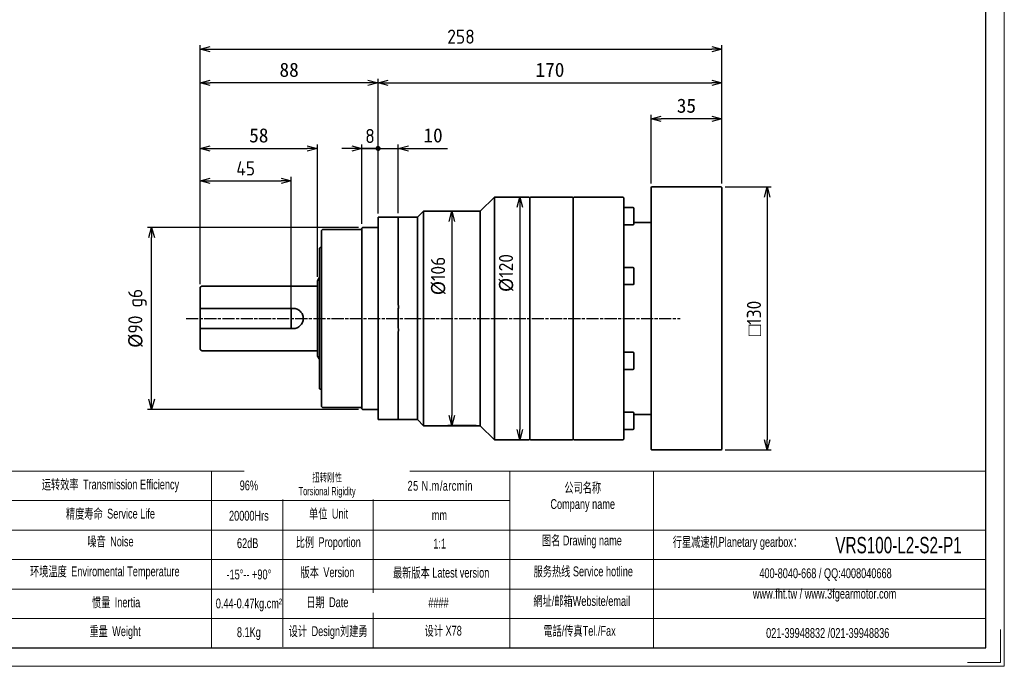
# Model space of a CAD drawing. Header units: millimetres. Extents: x 0 to 765, y 0 to 541.
# Tile 2 of 3: x 278 to 765, y 0 to 320. Entities that reach past the tile are written whole.
import ezdxf

# ---------------------------------------------------------------- set-up
doc = ezdxf.new("R2010")
doc.units = ezdxf.units.MM
doc.linetypes.add('AM_ISO08W050x2', pattern=[9, 6, -0.75, 1.5, -0.75])
for name, color, linetype, lineweight in [('AM_1', 131, 'Continuous', 35), ('AM_5', 3, 'Continuous', 25), ('AM_7', 4, 'AM_ISO08W050x2', 25), ('SLD-0', 7, 'Continuous', 18), ('图框_外框线', 7, 'Continuous', 18)]:
    doc.layers.add(name, color=color, linetype=linetype, lineweight=lineweight)
doc.styles.add('标准', font='arial.ttf', dxfattribs={"width": 0.667})
doc.dimstyles.new('AM_JIS$0', dxfattribs={"dimscale": 2, "dimtxt": 3.5, "dimasz": 2.5, "dimexe": 1, "dimexo": 1, "dimgap": 1.5, "dimtad": 3, "dimdec": 3, "dimdsep": 46, "dimtxsty": 'Standard', "dimblk": 'OPEN30', "dimcen": 0, "dimclrd": 256, "dimclre": 256, "dimclrt": 2, "dimadec": 3, "dimazin": 2, "dimtp": 0.1, "dimtm": 0.1, "dimtfac": 0.71, "dimtdec": 3, "dimtmove": 0, "dimatfit": 3, "dimldrblk": 'OPEN30', "dimfxl": 1, "dimlwd": -1, "dimlwe": -1, "dimarcsym": 1})

# ---------------------------------------------------------------- blocks, each defined once
blk = doc.blocks.new('_Open30')
at = {"color": 0, "linetype": 'ByBlock', "lineweight": -2}
for p, q in [((-1, 0.268), (0, 0)), ((0, 0), (-1, -0.268)), ((0, 0), (-1, 0))]:
    blk.add_line(p, q, dxfattribs=at)
blk = doc.blocks.new('*D58')
at = {"layer": 'AM_5', "linetype": 'ByBlock'}
for p, q in [((366.88, 188.92), (366.88, 307.11)), ((624.88, 238.65), (624.88, 307.11)), ((371.88, 305.11), (619.88, 305.11))]:
    blk.add_line(p, q, dxfattribs=at)
at = {"layer": 'Defpoints', "color": 0}
for p in [(624.88, 305.11), (624.88, 236.65), (366.88, 186.92)]:
    blk.add_point(p, dxfattribs=at)
at = {"layer": 'AM_5', "xscale": 5, "yscale": 5, "zscale": 5, "rotation": 180}
blk.add_blockref('_Open30', (366.88, 305.11), dxfattribs=at)
at = {"layer": 'AM_5', "xscale": 5, "yscale": 5, "zscale": 5}
blk.add_blockref('_Open30', (624.88, 305.11), dxfattribs=at)
at = {"layer": 'AM_5', "color": 2, "insert": (495.88, 311.26), "char_height": 7, "attachment_point": 5}
blk.add_mtext('{\\Fisocp,extfont2|c134;{\\Fisocp,extfont2|c134;258}}', dxfattribs=at)
blk = doc.blocks.new('*D63')
at = {"layer": 'AM_5', "linetype": 'ByBlock'}
for p, q in [((626.58, 236.95), (649.28, 236.95)), ((647.28, 231.95), (647.28, 111.95)), ((626.58, 106.95), (649.28, 106.95))]:
    blk.add_line(p, q, dxfattribs=at)
at = {"layer": 'Defpoints', "color": 0}
for p in [(624.58, 236.95), (624.58, 106.95), (647.28, 106.95)]:
    blk.add_point(p, dxfattribs=at)
at = {"layer": 'AM_5', "xscale": 5, "yscale": 5, "zscale": 5}
for p, rotation in [((647.28, 236.95), 90), ((647.28, 106.95), 270)]:
    blk.add_blockref('_Open30', p, dxfattribs=dict(at, rotation=rotation))
at = {"layer": 'AM_5', "color": 2, "insert": (640.78, 171.95), "char_height": 7, "attachment_point": 5, "rotation": 90}
blk.add_mtext('{\\Famgdt|c128;o\\Fisocp,extfont2|c134;{\\Fisocp,extfont2|c134;130}}', dxfattribs=at)
blk = doc.blocks.new('GENDOT')
blk.add_line((0, 0), (-1, 0))
blk.add_lwpolyline([(-0.125, 0, 0.25, 0.25, 1), (0.125, 0, 0.25, 0.25, 1)], format="xyseb", close=True)
blk = doc.blocks.new('*D64')
at = {"layer": 'AM_5', "linetype": 'ByBlock'}
for p, q in [((441.88, 255.98), (436.88, 255.98)), ((446.88, 218.68), (446.88, 257.98)), ((446.88, 255.98), (454.88, 255.98)), ((454.88, 223.88), (454.88, 257.98)), ((459.88, 255.98), (464.88, 255.98))]:
    blk.add_line(p, q, dxfattribs=at)
at = {"layer": 'Defpoints', "color": 0}
for p in [(454.88, 255.98), (454.88, 221.88), (446.88, 216.68)]:
    blk.add_point(p, dxfattribs=at)
at = {"layer": 'AM_5', "xscale": 5, "yscale": 5, "zscale": 5}
blk.add_blockref('_Open30', (446.88, 255.98), dxfattribs=at)
at = {"layer": 'AM_5', "xscale": 5, "yscale": 5, "zscale": 5, "rotation": 180}
blk.add_blockref('GENDOT', (454.88, 255.98), dxfattribs=at)
at = {"layer": 'AM_5', "color": 2, "insert": (450.88, 262.13), "char_height": 7, "attachment_point": 5}
blk.add_mtext('{\\Fisocp,extfont2|c134;{\\Fisocp,extfont2|c134;8}}', dxfattribs=at)
blk = doc.blocks.new('*D65')
at = {"layer": 'AM_5', "linetype": 'ByBlock'}
for p, q in [((449.88, 255.98), (444.88, 255.98)), ((454.88, 223.88), (454.88, 257.98)), ((454.88, 255.98), (464.88, 255.98)), ((464.88, 223.98), (464.88, 257.98)), ((469.88, 255.98), (489.25, 255.98))]:
    blk.add_line(p, q, dxfattribs=at)
at = {"layer": 'Defpoints', "color": 0}
for p in [(464.88, 255.98), (454.88, 221.88), (464.88, 221.98)]:
    blk.add_point(p, dxfattribs=at)
at = {"layer": 'AM_5', "xscale": 5, "yscale": 5, "zscale": 5}
blk.add_blockref('GENDOT', (454.88, 255.98), dxfattribs=at)
at = {"layer": 'AM_5', "xscale": 5, "yscale": 5, "zscale": 5, "rotation": 180}
blk.add_blockref('_Open30', (464.88, 255.98), dxfattribs=at)
at = {"layer": 'AM_5', "color": 2, "insert": (482.06, 262.4), "char_height": 7, "attachment_point": 5}
blk.add_mtext('10', dxfattribs=at)
blk = doc.blocks.new('*D66')
at = {"layer": 'AM_5', "linetype": 'ByBlock'}
for p, q in [((366.88, 188.92), (366.88, 290.4)), ((449.88, 288.4), (371.88, 288.4)), ((454.88, 223.88), (454.88, 290.4))]:
    blk.add_line(p, q, dxfattribs=at)
at = {"layer": 'Defpoints', "color": 0}
for p in [(366.88, 288.4), (454.88, 221.88), (366.88, 186.92)]:
    blk.add_point(p, dxfattribs=at)
at = {"layer": 'AM_5', "xscale": 5, "yscale": 5, "zscale": 5, "rotation": 180}
blk.add_blockref('_Open30', (366.88, 288.4), dxfattribs=at)
at = {"layer": 'AM_5', "xscale": 5, "yscale": 5, "zscale": 5}
blk.add_blockref('_Open30', (454.88, 288.4), dxfattribs=at)
at = {"layer": 'AM_5', "color": 2, "insert": (410.88, 294.82), "char_height": 7, "attachment_point": 5}
blk.add_mtext('88', dxfattribs=at)
blk = doc.blocks.new('*D67')
at = {"layer": 'AM_5', "linetype": 'ByBlock'}
for p, q in [((366.88, 188.92), (366.88, 241.98)), ((371.88, 239.98), (406.88, 239.98)), ((411.88, 173.98), (411.88, 241.98))]:
    blk.add_line(p, q, dxfattribs=at)
at = {"layer": 'Defpoints', "color": 0}
for p in [(411.88, 239.98), (366.88, 186.92), (411.88, 171.98)]:
    blk.add_point(p, dxfattribs=at)
at = {"layer": 'AM_5', "xscale": 5, "yscale": 5, "zscale": 5, "rotation": 180}
blk.add_blockref('_Open30', (366.88, 239.98), dxfattribs=at)
at = {"layer": 'AM_5', "xscale": 5, "yscale": 5, "zscale": 5}
blk.add_blockref('_Open30', (411.88, 239.98), dxfattribs=at)
at = {"layer": 'AM_5', "color": 2, "insert": (389.38, 246.13), "char_height": 7, "attachment_point": 5}
blk.add_mtext('{\\Fisocp,extfont2|c134;{\\Fisocp,extfont2|c134;45}}', dxfattribs=at)
blk = doc.blocks.new('*D68')
at = {"layer": 'AM_5', "linetype": 'ByBlock'}
for p, q in [((366.88, 188.92), (366.88, 257.98)), ((371.88, 255.98), (419.88, 255.98)), ((424.88, 192.59), (424.88, 257.98))]:
    blk.add_line(p, q, dxfattribs=at)
at = {"layer": 'Defpoints', "color": 0}
for p in [(424.88, 255.98), (424.88, 190.59), (366.88, 186.92)]:
    blk.add_point(p, dxfattribs=at)
at = {"layer": 'AM_5', "xscale": 5, "yscale": 5, "zscale": 5, "rotation": 180}
blk.add_blockref('_Open30', (366.88, 255.98), dxfattribs=at)
at = {"layer": 'AM_5', "xscale": 5, "yscale": 5, "zscale": 5}
blk.add_blockref('_Open30', (424.88, 255.98), dxfattribs=at)
at = {"layer": 'AM_5', "color": 2, "insert": (395.88, 262.4), "char_height": 7, "attachment_point": 5}
blk.add_mtext('58', dxfattribs=at)
blk = doc.blocks.new('*D72')
at = {"layer": 'AM_5', "linetype": 'ByBlock'}
for p, q in [((445.18, 216.98), (340.88, 216.98)), ((342.88, 131.98), (342.88, 211.98)), ((445.18, 126.98), (340.88, 126.98))]:
    blk.add_line(p, q, dxfattribs=at)
at = {"layer": 'Defpoints', "color": 0}
for p in [(342.88, 216.98), (447.18, 216.98), (447.18, 126.98)]:
    blk.add_point(p, dxfattribs=at)
at = {"layer": 'AM_5', "xscale": 5, "yscale": 5, "zscale": 5}
for p, rotation in [((342.88, 216.98), 90), ((342.88, 126.98), 270)]:
    blk.add_blockref('_Open30', p, dxfattribs=dict(at, rotation=rotation))
at = {"layer": 'AM_5', "color": 2, "insert": (335.85, 171.98), "char_height": 7, "attachment_point": 5, "rotation": 90}
blk.add_mtext('%%C{\\Fisocp,extfont2|c134;{\\Fisocp,extfont2|c134;90}{}{\\C2; g6}{{}}}', dxfattribs=at)
blk = doc.blocks.new('*D73')
at = {"layer": 'AM_5', "linetype": 'ByBlock'}
for p, q in [((522.99, 231.98), (522.99, 231.98)), ((524.99, 226.98), (524.99, 116.98)), ((522.99, 111.98), (522.99, 111.98))]:
    blk.add_line(p, q, dxfattribs=at)
at = {"layer": 'Defpoints', "color": 0}
for p in [(524.99, 231.98), (524.99, 111.98), (524.99, 111.98)]:
    blk.add_point(p, dxfattribs=at)
at = {"layer": 'AM_5', "xscale": 5, "yscale": 5, "zscale": 5}
for p, rotation in [((524.99, 231.98), 90), ((524.99, 111.98), 270)]:
    blk.add_blockref('_Open30', p, dxfattribs=dict(at, rotation=rotation))
at = {"layer": 'AM_5', "color": 2, "insert": (518.31, 194.39), "char_height": 7, "attachment_point": 5, "rotation": 90}
blk.add_mtext('%%C{\\Fisocp,extfont2|c134;{\\Fisocp,extfont2|c134;120}}', dxfattribs=at)
blk = doc.blocks.new('*D74')
at = {"layer": 'AM_5', "linetype": 'ByBlock'}
for p, q in [((489.38, 224.95), (489.38, 224.95)), ((491.38, 219.95), (491.38, 123.95)), ((503.38, 118.95), (489.38, 118.95))]:
    blk.add_line(p, q, dxfattribs=at)
at = {"layer": 'Defpoints', "color": 0}
for p in [(491.38, 224.95), (491.38, 118.95), (505.38, 118.95)]:
    blk.add_point(p, dxfattribs=at)
at = {"layer": 'AM_5', "xscale": 5, "yscale": 5, "zscale": 5}
for p, rotation in [((491.38, 224.95), 90), ((491.38, 118.95), 270)]:
    blk.add_blockref('_Open30', p, dxfattribs=dict(at, rotation=rotation))
at = {"layer": 'AM_5', "color": 2, "insert": (484.7, 192.95), "char_height": 7, "attachment_point": 5, "rotation": 90}
blk.add_mtext('%%C{\\Fisocp,extfont2|c134;{\\Fisocp,extfont2|c134;106}}', dxfattribs=at)
blk = doc.blocks.new('*D76')
at = {"layer": 'AM_5', "linetype": 'ByBlock'}
for p, q in [((589.88, 238.65), (589.88, 272.65)), ((619.88, 270.65), (594.88, 270.65)), ((624.88, 238.65), (624.88, 272.65))]:
    blk.add_line(p, q, dxfattribs=at)
at = {"layer": 'Defpoints', "color": 0}
for p in [(589.88, 270.65), (589.88, 236.65), (624.88, 236.65)]:
    blk.add_point(p, dxfattribs=at)
at = {"layer": 'AM_5', "xscale": 5, "yscale": 5, "zscale": 5, "rotation": 180}
blk.add_blockref('_Open30', (589.88, 270.65), dxfattribs=at)
at = {"layer": 'AM_5', "xscale": 5, "yscale": 5, "zscale": 5}
blk.add_blockref('_Open30', (624.88, 270.65), dxfattribs=at)
at = {"layer": 'AM_5', "color": 2, "insert": (607.38, 277.07), "char_height": 7, "attachment_point": 5}
blk.add_mtext('35', dxfattribs=at)
blk = doc.blocks.new('*D77')
at = {"layer": 'AM_5', "linetype": 'ByBlock'}
for p, q in [((454.88, 223.85), (454.88, 290.4)), ((459.88, 288.4), (619.88, 288.4)), ((624.88, 238.65), (624.88, 290.4))]:
    blk.add_line(p, q, dxfattribs=at)
at = {"layer": 'Defpoints', "color": 0}
for p in [(624.88, 288.4), (624.88, 236.65), (454.88, 221.85)]:
    blk.add_point(p, dxfattribs=at)
at = {"layer": 'AM_5', "xscale": 5, "yscale": 5, "zscale": 5, "rotation": 180}
blk.add_blockref('_Open30', (454.88, 288.4), dxfattribs=at)
at = {"layer": 'AM_5', "xscale": 5, "yscale": 5, "zscale": 5}
blk.add_blockref('_Open30', (624.88, 288.4), dxfattribs=at)
at = {"layer": 'AM_5', "color": 2, "insert": (539.88, 294.82), "char_height": 7, "attachment_point": 5}
blk.add_mtext('170', dxfattribs=at)

msp = doc.modelspace()

# ---------------------------------------------------------------- linework, layer by layer
at = {"layer": 'AM_1'}
for p, q in [((589.8801, 236.6477), (590.1801, 236.9477)), ((589.8801, 236.6477), (589.8801, 107.2477)), ((624.5801, 236.9477), (590.1801, 236.9477)), ((597.3801, 236.6477), (597.3801, 236.6477)), ((624.5801, 236.9477), (624.8801, 236.6477)), ((624.8801, 107.2477), (624.8801, 236.6477)), ((505.3801, 224.9477), (512.3801, 231.9477)), ((512.3801, 231.9477), (512.3801, 111.9477)), ((529.5801, 231.9477), (512.3801, 231.9477)), ((529.8801, 231.6477), (529.5801, 231.9477)), ((529.8801, 231.6477), (530.1801, 231.9477)), ((529.8801, 231.6477), (529.8801, 112.2477)), ((529.8801, 112.2477), (529.8801, 231.6477)), ((530.1801, 231.9477), (551.0801, 231.9477)), ((551.3801, 231.6477), (551.0801, 231.9477)), ((551.3801, 231.6477), (551.6801, 231.9477)), ((551.3801, 231.6477), (551.3801, 112.2477)), ((551.6801, 231.9477), (557.0801, 231.9477)), ((576.0801, 231.9477), (557.0801, 231.9477)), ((576.3801, 231.6477), (576.0801, 231.9477)), ((576.3801, 231.6477), (576.3801, 112.2477)), ((474.3801, 221.9477), (477.3801, 224.9477)), ((477.3801, 224.9477), (477.3801, 118.9477)), ((505.3801, 224.9477), (477.3801, 224.9477)), ((505.3801, 118.9477), (505.3801, 224.9477)), ((580.8801, 226.7801), (576.3801, 226.7801)), ((581.3801, 226.2801), (581.3801, 218.7801)), ((454.8801, 221.8477), (454.9801, 221.9477)), ((454.8801, 217.9955), (454.8801, 221.8477)), ((464.7801, 221.9477), (454.9801, 221.9477)), ((464.7801, 221.9477), (464.8801, 221.8477)), ((474.3801, 221.9477), (464.7801, 221.9477)), ((464.8801, 221.8477), (464.8801, 217.9955)), ((474.3801, 121.9477), (474.3801, 221.9477)), ((589.5801, 219.4477), (581.3801, 219.4477)), ((589.8801, 219.1477), (589.5801, 219.4477)), ((426.8801, 215.4477), (427.3801, 215.9477)), ((426.8801, 128.4477), (426.8801, 215.4477)), ((446.4801, 215.9477), (427.3801, 215.9477)), ((446.8801, 216.6477), (447.1801, 216.9477)), ((446.8801, 127.2477), (446.8801, 216.6477)), ((454.4801, 216.9477), (447.1801, 216.9477)), ((454.8801, 217.9955), (454.8801, 125.8999)), ((464.8801, 179.0293), (464.8801, 217.9955)), ((580.8801, 218.2801), (576.3801, 218.2801)), ((425.8801, 206.659), (426.3801, 206.9477)), ((425.8801, 137.2363), (425.8801, 206.659)), ((426.8801, 206.9477), (426.3801, 206.9477)), ((580.8801, 197.1496), (576.3801, 197.1496)), ((581.3801, 196.6496), (581.3801, 189.1496)), ((424.8801, 190.562), (425.6801, 191.9477)), ((424.8801, 153.3333), (424.8801, 190.562)), ((425.8801, 191.9477), (425.6801, 191.9477)), ((366.8801, 176.9477), (366.8801, 186.9477)), ((366.8801, 156.9759), (366.8801, 186.9194)), ((424.4801, 187.9477), (367.8801, 187.9477)), ((580.8801, 188.6496), (576.3801, 188.6496)), ((366.8801, 176.9477), (367.2807, 176.9477)), ((366.8801, 176.5477), (366.8801, 176.9477)), ((366.8801, 176.5477), (367.2801, 176.9477)), ((366.8801, 176.5477), (366.8801, 167.3477)), ((411.4801, 176.9477), (367.2801, 176.9477)), ((411.4801, 176.9477), (412.8801, 176.9477)), ((411.4801, 176.9477), (411.8801, 176.5477)), ((411.8801, 167.3477), (411.8801, 176.5477)), ((464.7801, 175.3822), (464.7801, 171.9477)), ((464.7801, 171.9477), (464.7801, 168.5132)), ((366.8801, 166.9477), (366.8801, 167.3477)), ((367.2801, 166.9477), (366.8801, 167.3477)), ((367.2807, 166.9477), (366.8801, 166.9477)), ((366.8801, 156.9477), (366.8801, 166.9477)), ((367.2801, 166.9477), (411.4801, 166.9477)), ((411.8801, 167.3477), (411.4801, 166.9477)), ((412.8801, 166.9477), (411.4801, 166.9477)), ((464.8801, 125.8999), (464.8801, 164.866)), ((424.4801, 155.9477), (367.8801, 155.9477)), ((424.8801, 153.3333), (425.6801, 151.9477)), ((425.8801, 151.9477), (425.6801, 151.9477)), ((580.8801, 155.2458), (576.3801, 155.2458)), ((581.3801, 154.7458), (581.3801, 147.2458)), ((580.8801, 146.7458), (576.3801, 146.7458)), ((425.8801, 137.2363), (426.3801, 136.9477)), ((426.8801, 136.9477), (426.3801, 136.9477)), ((426.8801, 128.4477), (427.3801, 127.9477)), ((446.4801, 127.9477), (427.3801, 127.9477)), ((446.8801, 127.2477), (447.1801, 126.9477)), ((454.4801, 126.9477), (447.1801, 126.9477)), ((454.8801, 122.0477), (454.8801, 125.8999)), ((454.8801, 122.0477), (454.9801, 121.9477)), ((464.7801, 121.9477), (454.9801, 121.9477)), ((464.8801, 122.0477), (464.7801, 121.9477)), ((474.3801, 121.9477), (464.7801, 121.9477)), ((464.8801, 125.8999), (464.8801, 122.0477)), ((474.3801, 121.9477), (477.3801, 118.9477)), ((580.8801, 125.6153), (576.3801, 125.6153)), ((581.3801, 125.1153), (581.3801, 117.6153)), ((589.5801, 124.4477), (581.3801, 124.4477)), ((589.8801, 124.7477), (589.5801, 124.4477)), ((505.3801, 118.9477), (477.3801, 118.9477)), ((505.3801, 118.9477), (512.3801, 111.9477)), ((580.8801, 117.1153), (576.3801, 117.1153)), ((529.8801, 112.2477), (529.5801, 111.9477)), ((529.8801, 112.2477), (530.1801, 111.9477)), ((551.3801, 112.2477), (551.0801, 111.9477)), ((551.3801, 112.2477), (551.6801, 111.9477)), ((576.3801, 112.2477), (576.0801, 111.9477)), ((529.5801, 111.9477), (512.3801, 111.9477)), ((530.1801, 111.9477), (551.0801, 111.9477)), ((551.6801, 111.9477), (557.0801, 111.9477)), ((576.0801, 111.9477), (557.0801, 111.9477)), ((589.8801, 107.2477), (590.1801, 106.9477)), ((624.8801, 107.2477), (624.5801, 106.9477)), ((624.5801, 106.9477), (590.1801, 106.9477))]:
    msp.add_line(p, q, dxfattribs=at)
for centre, radius, start, end in [((580.8801, 226.2801), 0.5, 0, 90), ((446.4801, 216.3477), 0.4, 270, 0), ((454.4801, 217.3477), 0.4, 270, 0), ((580.8801, 218.7801), 0.5, 270, 0), ((580.8801, 196.6496), 0.5, 0, 90), ((367.8801, 186.9477), 1, 90, 180), ((424.4801, 188.3477), 0.4, 270, 0), ((580.8801, 189.1496), 0.5, 270, 0), ((515.0629, 171.9477), 50.4, 174.679339, 176.09257), ((515.0629, 171.9477), 50.4, 173.415466, 174.679339), ((515.0629, 171.9477), 50.4, 183.90743, 185.320661), ((515.0629, 171.9477), 50.4, 185.320661, 186.584534), ((367.8801, 156.9477), 1, 180, 270), ((424.4801, 155.5477), 0.4, 0, 90), ((580.8801, 154.7458), 0.5, 0, 90), ((580.8801, 147.2458), 0.5, 270, 0), ((446.4801, 127.5477), 0.4, 0, 90), ((454.4801, 126.5477), 0.4, 0, 90), ((580.8801, 125.1153), 0.5, 0, 90), ((580.8801, 117.6153), 0.5, 270, 0)]:
    msp.add_arc(centre, radius, start, end, dxfattribs=at)
for points, knots in [([(412.8801, 176.9477), (413.5126, 176.9477), (414.1841, 176.8204), (415.4146, 176.3089), (415.974, 175.9248), (416.8571, 175.0417), (417.2412, 174.4823), (417.7528, 173.2516), (417.8801, 172.58), (417.8801, 171.9477)], [-1.517789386, -1.517789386, -1.517789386, -1.517789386, -1.328032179, -1.328032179, -1.138274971, -1.138274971, -0.948584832, -0.948584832, -0.758894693, -0.758894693, -0.758894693, -0.758894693]), ([(464.8801, 179.0293), (464.8801, 178.8467), (464.8824, 178.6462), (464.8937, 178.3471), (464.8987, 178.2477), (464.9132, 178.0544), (464.9219, 177.9604), (464.9449, 177.8309), (464.9541, 177.782), (464.976, 177.7426), (464.9807, 177.7359), (464.9883, 177.7295), (464.992, 177.7276), (464.9954, 177.727)], [0.413524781, 0.413524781, 0.413524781, 0.413524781, 0.468304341, 0.468304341, 0.49569412, 0.49569412, 0.5230839, 0.5230839, 0.535741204, 0.535741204, 0.538101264, 0.538101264, 0.53950551, 0.53950551, 0.53950551, 0.53950551]), ([(417.8801, 171.9477), (417.8801, 171.3154), (417.7528, 170.6438), (417.2412, 169.413), (416.8571, 168.8536), (415.974, 167.9705), (415.4146, 167.5865), (414.1841, 167.0749), (413.5126, 166.9477), (412.8801, 166.9477)], [-0.758894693, -0.758894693, -0.758894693, -0.758894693, -0.569204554, -0.569204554, -0.379514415, -0.379514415, -0.189757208, -0.189757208, 0, 0, 0, 0]), ([(464.9954, 166.1684), (464.992, 166.1678), (464.9883, 166.1658), (464.9807, 166.1595), (464.976, 166.1528), (464.9541, 166.1134), (464.9449, 166.0644), (464.9219, 165.935), (464.9132, 165.8409), (464.8987, 165.6476), (464.8937, 165.5483), (464.8824, 165.2492), (464.8801, 165.0486), (464.8801, 164.866)], [0.689608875, 0.689608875, 0.689608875, 0.689608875, 0.691013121, 0.691013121, 0.693373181, 0.693373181, 0.706030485, 0.706030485, 0.733420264, 0.733420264, 0.760810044, 0.760810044, 0.815589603, 0.815589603, 0.815589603, 0.815589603])]:
    msp.add_open_spline(points, degree=3, knots=knots, dxfattribs=at)
at = {"layer": 'AM_7'}
msp.add_line((359.9164, 171.9759), (604.2818, 171.9759), dxfattribs=at)
at = {"layer": 'SLD-0'}
msp.add_line((372.4681, 96.4861), (372.4681, 9.1024), dxfattribs=at)
at = {"layer": '图框_外框线'}
for p, q in [((67.5412, 96.4861), (755.5019, 96.4861)), ((407.8264, 96.4861), (407.8264, 9.5871)), ((452.4663, 96.4861), (452.4663, 9.1024)), ((520.1178, 96.4861), (520.1178, 9.1024)), ((591.1514, 96.4861), (591.1514, 9.1024)), ((133.4698, 81.9061), (520.1178, 81.9061)), ((67.5412, 67.3261), (755.5019, 67.3261)), ((133.4698, 52.7461), (755.5019, 52.7461)), ((133.4698, 38.1661), (755.5019, 38.1661)), ((133.4698, 23.5861), (755.5019, 23.5861))]:
    msp.add_line(p, q, dxfattribs=at)
at = {"layer": '图框_外框线', "color": 3}
msp.add_lwpolyline([(0, 0), (764.6043, 0), (764.6043, 540.6845), (0, 540.6845)], close=True, dxfattribs=at)
at = {"layer": '图框_外框线', "color": 3, "lineweight": 25}
msp.add_lwpolyline([(45.5122, 9.1024), (755.5019, 9.1024), (755.5019, 531.582), (45.5122, 531.582)], close=True, dxfattribs=at)
at = {"layer": '图框_外框线', "color": 3}
msp.add_lwpolyline([(762.7838, 18.2049), (762.7838, 1.8205), (746.3994, 1.8205)], dxfattribs=at)

# ---------------------------------------------------------------- texts
at = {"layer": 'SLD-0', "color": 1, "attachment_point": 2, "style": '标准'}
for s, insert, char_height, width in [('{\\fSimSun|b0|i0|c134|p2;运转效率 }Transmission Efficiency', (322.5175, 92.3277), 4.86, 82.588668), ('96%', (390.9708, 91.8314), 4.86, 62.153006), ('{\\fSimSun|b0|i0|c134|p2;公司名称}\\PCompany name', (556.0852, 90.7302), 4.86, 62.153006), ('{\\fSimSun|b0|i0|c134|p2;精度寿命 }Service Life', (322.5175, 77.8839), 4.86, 82.588668), ('{\\fSimSun|b0|i0|c134|p2;单位 }Unit', (430.4104, 77.8648), 4.86, 62.153006), ('20000Hrs', (390.9708, 76.8523), 4.86, 62.153006), ('mm', (485.2055, 77.1766), 4.86, 62.153006), ('{\\fSimSun|b0|i0|c134|p2;噪音 }Noise', (322.5175, 64.1363), 4.86, 82.588668), ('62dB', (390.3723, 63.2863), 4.86, 62.153006), ('{\\fSimSun|b0|i0|c134|p2;比例 }Proportion', (430.2323, 63.8034), 4.86, 62.153006), ('{\\fSimSun|b0|i0|c134|p2;图名} Drawing name', (555.6865, 64.6385), 4.86, 62.153006), ('  {\\fSimSun|b0|i0|c134|p2;行星减速机}Planetary gearbox{\\fSimSun|b0|i0|c134|p2;：}', (631.3546, 63.8991), 4.86, 89.735723), ('\\pxt3;{\\C256;VRS100-L2-S2-P1}', (712.2929, 63.9452), 8.1, 62.153006), ('1:1', (485.3252, 63.0812), 4.86, 62.153006), ('{\\fSimSun|b0|i0|c134|p2;环境温度 }Enviromental Temperature', (319.7313, 49.3445), 4.86, 82.588668), ('{\\fSimSun|b0|i0|c134|p2;版本 }Version', (429.8323, 48.9197), 4.86, 62.153006), ('{\\fSimSun|b0|i0|c134|p2;最新版本} Latest version', (486.0826, 48.7077), 4.86, 62.153006), ('{\\fSimSun|b0|i0|c134|p2;服务热线} Service hotline', (556.3757, 49.3563), 4.86, 62.153006), ('400-8040-668 / QQ:4008040668', (676.1765, 48.4277), 4.86, 108.47122), ('-15%%D-- +90%%D', (390.9708, 47.8309), 4.86, 62.153006), ('{\\fSimSun|b0|i0|c134|p2;惯量 }Inertia', (325.3038, 34.0307), 4.86, 82.588668), ('0.44-0.47kg.cm²', (390.9708, 33.502), 4.86, 62.153006), ('{\\fSimSun|b0|i0|c134|p2;日期 }Date', (429.7838, 34.0898), 4.86, 62.153006), ('{\\fSimSun|b0|i0|c134|p2;網址}/{\\fSimSun|b0|i0|c134|p2;邮箱}Website/email', (555.6189, 34.7139), 4.86, 62.153006), ('www.fht.tw / www.3fgearmotor.com ', (675.7284, 38.305), 4.86, 81.929284), ('{\\fSimSun|b0|i0|c134|p2;重量 }Weight', (324.7814, 19.761), 4.86, 82.588668), ('{\\fSimSun|b0|i0|c134|p2;设计 }Design{\\fSimSun|b0|i0|c134|p2;刘建勇}', (430.1832, 19.8135), 4.86, 62.153006), ('{\\fSimSun|b0|i0|c134|p2;设计} X78', (487.1015, 20.0057), 4.86, 62.153006), ('{\\fSimSun|b0|i0|c134|p2;電話}/{\\fSimSun|b0|i0|c134|p2;传真}Tel./Fax', (554.5301, 19.9573), 4.86, 62.153006), ('8.1Kg', (390.9708, 19.29), 4.86, 62.153006), ('021-39948832 /021-39948836 ', (677.2604, 18.8947), 4.86, 62.153006)]:
    msp.add_mtext(s, dxfattribs=dict(at, insert=insert, char_height=char_height, width=width))

# ---------------------------------------------------------------- dimensions: what is measured, and where the dimension line sits
at = {"layer": 'AM_5'}
for base, p1, p2, override, picture, middle in [((624.8801, 305.1126), (366.8801, 186.9194), (624.8801, 236.6477), {"dimpost": '{\\Fisocp,extfont2|c134;<>}'}, '*D58', (495.8801, 305.1126)), ((454.8801, 255.9759), (446.8801, 216.6759), (454.8801, 221.8759), {"dimscale": 2, "dimpost": '{\\Fisocp,extfont2|c134;<>}', "dimblk1": 'Open30', "dimblk2": 'GENDOT', "dimsah": 1}, '*D64', (450.8801, 255.9759))]:
    dim = msp.add_linear_dim(base=base, p1=p1, p2=p2, text='{\\Fisocp,extfont2|c134;<>}', dimstyle='AM_JIS$0', override=override, dxfattribs=at)
    dim.commit()
    dim.dimension.update_dxf_attribs({"geometry": picture, "text_midpoint": middle, "dimtype": 160})
dim = msp.add_linear_dim(base=(366.8801, 288.402), p1=(454.8801, 221.8759), p2=(366.8801, 186.9194), dimstyle='AM_JIS$0', dxfattribs=at)
dim.commit()
dim.dimension.update_dxf_attribs({"geometry": '*D66', "text_midpoint": (410.8801, 288.402), "dimtype": 160})
for base, p1, p2, override, picture, middle in [((624.8801, 288.402), (454.8801, 221.8477), (624.8801, 236.6477), {"dimpost": ''}, '*D77', (539.8801, 294.8238)), ((589.8801, 270.6477), (624.8801, 236.6477), (589.8801, 236.6477), {"dimpost": ''}, '*D76', (607.3801, 277.0695)), ((424.8801, 255.9759), (366.8801, 186.9194), (424.8801, 190.5903), {"dimscale": 2}, '*D68', (395.8801, 262.3977))]:
    dim = msp.add_linear_dim(base=base, p1=p1, p2=p2, dimstyle='AM_JIS$0', override=override, dxfattribs=at)
    dim.commit()
    dim.dimension.update_dxf_attribs({"geometry": picture, "text_midpoint": middle})
dim = msp.add_linear_dim(base=(464.8801, 255.9759), p1=(454.8801, 221.8759), p2=(464.8801, 221.9759), dimstyle='AM_JIS$0', override={"dimscale": 2, "dimblk1": 'GENDOT', "dimblk2": 'Open30', "dimsah": 1}, dxfattribs=at)
dim.commit()
dim.dimension.update_dxf_attribs({"geometry": '*D65', "text_midpoint": (482.0644, 255.9759), "dimtype": 160})
dim = msp.add_linear_dim(base=(411.8801, 239.9759), p1=(366.8801, 186.9194), p2=(411.8801, 171.9759), text='{\\Fisocp,extfont2|c134;<>}', dimstyle='AM_JIS$0', override={"dimscale": 2, "dimpost": '{\\Fisocp,extfont2|c134;<>}'}, dxfattribs=at)
dim.commit()
dim.dimension.update_dxf_attribs({"geometry": '*D67', "text_midpoint": (389.3801, 246.1259)})
for base, p1, p2, text, override, picture, middle in [((647.2767, 106.9477), (624.5801, 236.9477), (624.5801, 106.9477), '{\\Famgdt|c128;o\\Fisocp,extfont2|c134;<>}', {"dimpost": '{\\Fisocp,extfont2|c134;<>}'}, '*D63', (647.2767, 171.9477)), ((524.9904, 111.9759), (524.9904, 231.9759), (524.9904, 111.9759), '%%C{\\Fisocp,extfont2|c134;<>}', {"dimscale": 2, "dimpost": '{\\Fisocp,extfont2|c134;<>}'}, '*D73', (524.9904, 194.3913)), ((491.3801, 118.9477), (491.3801, 224.9477), (505.3801, 118.9477), '%%C{\\Fisocp,extfont2|c134;<>}', {"dimscale": 2, "dimpost": '{\\Fisocp,extfont2|c134;<>}'}, '*D74', (491.3801, 192.9498))]:
    dim = msp.add_linear_dim(base=base, p1=p1, p2=p2, angle=90, text=text, dimstyle='AM_JIS$0', override=override, dxfattribs=at)
    dim.commit()
    dim.dimension.update_dxf_attribs({"geometry": picture, "text_midpoint": middle, "dimtype": 160})
dim = msp.add_linear_dim(base=(342.8801, 216.9759), p1=(447.1801, 126.9759), p2=(447.1801, 216.9759), angle=90, text='%%C{\\Fisocp,extfont2|c134;<>{}{\\C2; g6}{{}}}', dimstyle='AM_JIS$0', override={"dimscale": 2, "dimpost": '{\\Fisocp,extfont2|c134;<>}', "dimtp": 0.1, "dimtm": 0.1, "dimtdec": 3, "dimtzin": 8}, dxfattribs=at)
dim.commit()
dim.dimension.update_dxf_attribs({"geometry": '*D72', "text_midpoint": (335.8541, 171.9759)})

# ---------------------------------------------------------------- next in the draw order: texts
at = {"layer": 'SLD-0', "color": 1, "char_height": 4.86, "width": 62.153006, "attachment_point": 2, "style": '标准', "bg_fill": 2}
for s, insert in [('{\\T1.1;25 N.m/arcmin}', (485.6292, 91.6561)), ('####', (484.7396, 33.872))]:
    msp.add_mtext(s, dxfattribs=dict(at, insert=insert))

# ---------------------------------------------------------------- next in the draw order: texts
at = {"layer": 'SLD-0', "color": 1, "insert": (429.6654, 95.3581), "char_height": 4.05, "width": 77.754068, "attachment_point": 2, "style": '标准', "bg_fill": 2}
msp.add_mtext('{\\f宋体|b0|i0|c134|p2;\\W0.65;扭转刚性 \\P\\fArial|b0|i0|c0|p34;Torsional Rigidity}', dxfattribs=at)

doc.saveas('drawing.dxf')
